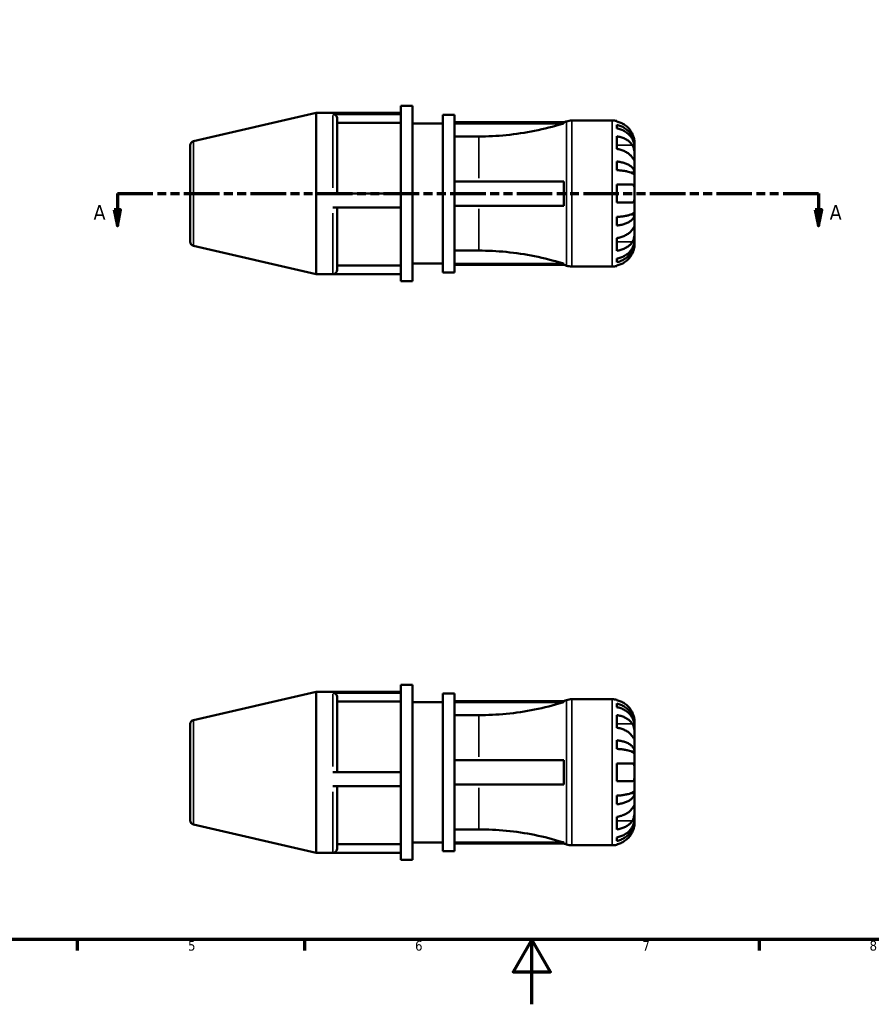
# Model space of a CAD drawing. Header units: millimetres. Extents: x 0 to 906, y 0 to 594.
# Tile 2 of 5: x 263 to 525, y 0 to 304. Entities that reach past the tile are written whole.
import ezdxf

# ---------------------------------------------------------------- set-up
doc = ezdxf.new("R2010")
doc.units = ezdxf.units.MM
doc.linetypes.add('DOUBLE_DASH_CHAIN', pattern=[1.2403, 0.6614, -0.0827, 0.1654, -0.0827, 0.1654, -0.0827])
for name, color, linetype, lineweight in [('Border (ANSI)', 7, 'Continuous', 70), ('Section Line (ANSI)', 7, 'DOUBLE_DASH_CHAIN', 70), ('Visible (ANSI)', 7, 'Continuous', 50), ('Visible Narrow (ANSI)', 7, 'Continuous', 35)]:
    doc.layers.add(name, color=color, linetype=linetype, lineweight=lineweight)
doc.styles.add('Label Text (ANSI)', font='tahoma.ttf')
doc.styles.add('Note Text (ANSI)', font='tahoma.ttf')

# ---------------------------------------------------------------- blocks, each defined once
blk = doc.blocks.new('Borders Default Border')
at = {"layer": 'Border (ANSI)'}
for p, q in [((280.33, 20), (280.33, 16.55)), ((350.42, 20), (350.42, 16.55)), ((490.58, 20), (490.58, 16.55))]:
    blk.add_line(p, q, dxfattribs=at)
at = {"layer": 'Border (ANSI)', "flags": 128}
for points in [[(20, 20), (20, 574), (821, 574), (821, 20), (20, 20)], [(420.5, 0), (420.5, 20), (414.73, 10), (426.27, 10), (420.5, 20)]]:
    blk.add_lwpolyline(points, dxfattribs=at)
at = {"layer": 'Border (ANSI)', "color": 230, "true_color": 0xff0080, "char_height": 3.05, "attachment_point": 7, "style": 'Note Text (ANSI)'}
for s, insert in [('5', (314.48, 16.49)), ('6', (384.49, 16.49)), ('7', (454.6, 16.55)), ('8', (524.63, 16.48))]:
    blk.add_mtext(s, dxfattribs=dict(at, insert=insert))
blk = doc.blocks.new('2dTransSection0')
at = {"layer": 'Section Line (ANSI)', "linetype": 'DOUBLE_DASH_CHAIN', "ltscale": 16.546816}
blk.add_line((292.71, 249.93), (508.86, 249.93), dxfattribs=at)
at = {"layer": 'Section Line (ANSI)', "linetype": 'Continuous'}
for p, q in [((292.71, 249.93), (303.63, 249.93)), ((292.71, 249.93), (292.71, 244.93)), ((497.94, 249.93), (508.86, 249.93)), ((508.86, 249.93), (508.86, 244.93)), ((291.71, 244.93), (292.71, 239.93)), ((293.71, 244.93), (291.71, 244.93)), ((292.71, 244.93), (292.71, 239.93)), ((292.71, 239.93), (293.71, 244.93)), ((507.86, 244.93), (508.86, 239.93)), ((509.86, 244.93), (507.86, 244.93)), ((508.86, 244.93), (508.86, 239.93)), ((508.86, 239.93), (509.86, 244.93))]:
    blk.add_line(p, q, dxfattribs=at)
at = {"layer": 'Section Line (ANSI)', "linetype": 'Continuous', "flags": 128}
for points in [[(291.71, 244.93), (292.71, 239.93), (293.71, 244.93), (291.71, 244.93)], [(507.86, 244.93), (508.86, 239.93), (509.86, 244.93), (507.86, 244.93)]]:
    blk.add_lwpolyline(points, dxfattribs=at)
at = {"layer": 'Section Line (ANSI)'}
for points in [[(291.71, 244.93), (292.71, 239.93), (293.71, 244.93), (291.71, 244.93)], [(507.86, 244.93), (508.86, 239.93), (509.86, 244.93), (507.86, 244.93)]]:
    blk.add_solid(points, dxfattribs=at)
at = {"layer": 'Section Line (ANSI)', "char_height": 4.57, "attachment_point": 7, "style": 'Label Text (ANSI)'}
for insert in [(285.35, 241.86), (512.33, 241.86)]:
    blk.add_mtext('A', dxfattribs=dict(at, insert=insert))

msp = doc.modelspace()

# ---------------------------------------------------------------- linework, layer by layer
at = {"layer": 'Visible (ANSI)'}
for p, q in [((380.0575, 222.9274), (380.0575, 276.9274)), ((380.0575, 276.9274), (383.6676, 276.9274)), ((383.6676, 222.9274), (383.6676, 276.9274)), ((316.1364, 266.0334), (353.9676, 274.7674)), ((353.9676, 225.0874), (353.9676, 274.7674)), ((353.9676, 274.7674), (359.1161, 274.7674)), ((380.0575, 274.7674), (359.1161, 274.7674)), ((359.1161, 274.39), (380.0575, 274.39)), ((393.0676, 225.6274), (393.0676, 274.2274)), ((393.0676, 274.2274), (396.6776, 274.2274)), ((396.6776, 225.6274), (396.6776, 274.2274)), ((360.4861, 273.0408), (360.4861, 249.9274)), ((380.0575, 271.731), (360.4861, 271.731)), ((383.6676, 271.5274), (393.0676, 271.5274)), ((396.6776, 271.8874), (430.3247, 271.8874)), ((396.6776, 271.5648), (430.3247, 271.5648)), ((430.3247, 271.5648), (430.3247, 271.8874)), ((432.8672, 272.4274), (445.2926, 272.4274)), ((446.6676, 272.2885), (446.6676, 272.1187)), ((446.6676, 271.0949), (446.6676, 269.9918)), ((404.1676, 267.5324), (396.6776, 267.5324)), ((446.6676, 267.5636), (446.6676, 263.6745)), ((315.1676, 235.0394), (315.1676, 264.8154)), ((452.1676, 264.5469), (452.1534, 264.5469)), ((452.1676, 264.5469), (452.1676, 265.5524)), ((452.1676, 264.1643), (452.1676, 264.5469)), ((452.1676, 260.9759), (452.1676, 264.1643)), ((446.6676, 259.7984), (446.6676, 257.1352)), ((452.1676, 256.3657), (452.1676, 260.9759)), ((452.1676, 256.3657), (451.1044, 256.3657)), ((452.1676, 255.4418), (452.1676, 256.3657)), ((452.1676, 249.9274), (452.1676, 255.4418)), ((396.6776, 253.6774), (430.3247, 253.6774)), ((430.3247, 246.1774), (430.3247, 253.6774)), ((446.6676, 252.6774), (446.6676, 247.1774)), ((380.0575, 249.9274), (359.1161, 249.9274)), ((452.1676, 244.4129), (452.1676, 249.9274)), ((396.6776, 246.1774), (430.3247, 246.1774)), ((359.1161, 245.614), (380.0575, 245.614)), ((360.4861, 245.614), (360.4861, 226.4574)), ((452.1676, 243.4891), (451.1044, 243.4891)), ((452.1676, 243.4891), (452.1676, 244.4129)), ((452.1676, 238.8788), (452.1676, 243.4891)), ((446.6676, 242.7195), (446.6676, 240.0564)), ((452.1676, 235.6905), (452.1676, 238.8788)), ((316.1364, 233.8214), (353.9676, 225.0874)), ((446.6676, 236.1803), (446.6676, 232.2912)), ((452.1676, 235.3078), (452.1534, 235.3078)), ((452.1676, 235.3078), (452.1676, 235.6905)), ((452.1676, 234.3024), (452.1676, 235.3078)), ((396.6776, 232.3223), (404.1676, 232.3223)), ((380.0575, 227.7874), (360.4861, 227.7874)), ((383.6676, 228.3274), (393.0676, 228.3274)), ((396.6776, 228.2899), (430.3247, 228.2899)), ((396.6776, 227.9674), (430.3247, 227.9674)), ((430.3247, 227.9674), (430.3247, 228.2899)), ((446.6676, 229.8629), (446.6676, 228.7598)), ((446.6676, 227.736), (446.6676, 227.5663)), ((353.9676, 225.0874), (359.1161, 225.0874)), ((380.0575, 225.0874), (359.1161, 225.0874)), ((393.0676, 225.6274), (396.6776, 225.6274)), ((432.8672, 227.4274), (445.2926, 227.4274)), ((380.0575, 222.9274), (383.6676, 222.9274)), ((380.0575, 44.5288), (380.0575, 98.5288)), ((380.0575, 98.5288), (383.6676, 98.5288)), ((383.6676, 44.5288), (383.6676, 98.5288)), ((316.1364, 87.6348), (353.9676, 96.3688)), ((353.9676, 46.6888), (353.9676, 96.3688)), ((353.9676, 96.3688), (359.1161, 96.3688)), ((380.0575, 96.3688), (359.1161, 96.3688)), ((359.1161, 95.9914), (380.0575, 95.9914)), ((360.4861, 94.6422), (360.4861, 71.5288)), ((393.0676, 47.2288), (393.0676, 95.8288)), ((393.0676, 95.8288), (396.6776, 95.8288)), ((396.6776, 47.2288), (396.6776, 95.8288)), ((380.0575, 93.3324), (360.4861, 93.3324)), ((383.6676, 93.1288), (393.0676, 93.1288)), ((396.6776, 93.4888), (430.3247, 93.4888)), ((396.6776, 93.1662), (430.3247, 93.1662)), ((430.3247, 93.1662), (430.3247, 93.4888)), ((432.8672, 94.0288), (445.2926, 94.0288)), ((446.6676, 93.8899), (446.6676, 93.7201)), ((446.6676, 92.6963), (446.6676, 91.5932)), ((404.1676, 89.1338), (396.6776, 89.1338)), ((446.6676, 89.165), (446.6676, 85.2759)), ((315.1676, 56.6408), (315.1676, 86.4168)), ((452.1676, 86.1484), (452.1534, 86.1484)), ((452.1676, 86.1484), (452.1676, 87.1538)), ((452.1676, 85.7657), (452.1676, 86.1484)), ((452.1676, 82.5773), (452.1676, 85.7657)), ((452.1676, 77.9671), (452.1676, 82.5773)), ((446.6676, 81.3998), (446.6676, 78.7366)), ((452.1676, 77.9671), (451.1044, 77.9671)), ((452.1676, 77.0432), (452.1676, 77.9671)), ((452.1676, 71.5288), (452.1676, 77.0432)), ((396.6776, 75.2788), (430.3247, 75.2788)), ((430.3247, 67.7788), (430.3247, 75.2788)), ((446.6676, 74.2788), (446.6676, 68.7788)), ((380.0575, 71.5288), (359.1161, 71.5288)), ((452.1676, 66.0144), (452.1676, 71.5288)), ((359.1161, 67.2154), (380.0575, 67.2154)), ((360.4861, 67.2154), (360.4861, 48.0588)), ((396.6776, 67.7788), (430.3247, 67.7788)), ((446.6676, 64.3209), (446.6676, 61.6578)), ((452.1676, 65.0905), (451.1044, 65.0905)), ((452.1676, 65.0905), (452.1676, 66.0144)), ((452.1676, 60.4802), (452.1676, 65.0905)), ((446.6676, 57.7817), (446.6676, 53.8926)), ((452.1676, 57.2919), (452.1676, 60.4802)), ((316.1364, 55.4228), (353.9676, 46.6888)), ((452.1676, 56.9092), (452.1534, 56.9092)), ((452.1676, 56.9092), (452.1676, 57.2919)), ((452.1676, 55.9038), (452.1676, 56.9092)), ((396.6776, 53.9237), (404.1676, 53.9237)), ((380.0575, 49.3888), (360.4861, 49.3888)), ((383.6676, 49.9288), (393.0676, 49.9288)), ((396.6776, 49.8913), (430.3247, 49.8913)), ((396.6776, 49.5688), (430.3247, 49.5688)), ((430.3247, 49.5688), (430.3247, 49.8913)), ((432.8672, 49.0288), (445.2926, 49.0288)), ((446.6676, 51.4643), (446.6676, 50.3612)), ((446.6676, 49.3374), (446.6676, 49.1677)), ((353.9676, 46.6888), (359.1161, 46.6888)), ((380.0575, 46.6888), (359.1161, 46.6888)), ((393.0676, 47.2288), (396.6776, 47.2288)), ((380.0575, 44.5288), (383.6676, 44.5288))]:
    msp.add_line(p, q, dxfattribs=at)
for centre, radius, start, end in [((404.1676, 356.2958), 88.3684, 287.217577, 287.822473), ((432.8672, 267.0274), 5.4, 90, 107.822473), ((445.2926, 265.5524), 6.875, 78.463041, 90), ((316.4176, 264.8154), 1.25, 103, 180), ((316.4176, 235.0394), 1.25, 180, 257), ((404.1676, 143.559), 88.3684, 72.177527, 72.782423), ((432.8672, 232.8274), 5.4, 252.177527, 270), ((359.1161, 226.4574), 1.37, 270, 0), ((445.2926, 234.3024), 6.875, 270, 281.536959), ((404.1676, 177.8972), 88.3684, 287.217577, 287.822473), ((432.8672, 88.6288), 5.4, 90, 107.822473), ((445.2926, 87.1538), 6.875, 78.463041, 90), ((316.4176, 86.4168), 1.25, 103, 180), ((316.4176, 56.6408), 1.25, 180, 257), ((404.1676, -34.8396), 88.3684, 72.177527, 72.782423), ((432.8672, 54.4288), 5.4, 252.177527, 270), ((445.2926, 55.9038), 6.875, 270, 281.536959), ((359.1161, 48.0588), 1.37, 270, 0)]:
    msp.add_arc(centre, radius, start, end, dxfattribs=at)
for centre in [(359.1161, 273.0408), (359.1161, 94.6422)]:
    msp.add_ellipse(centre, major_axis=(1.37, 0), ratio=0.98480775, start_param=0, end_param=1.57079633, dxfattribs=at)
for points, knots in [([(430.3247, 271.5648), (430.1863, 271.5213), (430.0477, 271.478), (427.1337, 270.5774), (424.2577, 269.8407), (418.4468, 268.6672), (415.5106, 268.2302), (409.7304, 267.6628), (406.8863, 267.5324), (404.1676, 267.5324)], [23.70535315, 23.70535315, 23.70535315, 23.70535315, 23.74618327, 23.74618327, 24.56179531, 24.56179531, 25.37740736, 25.37740736, 26.1930194, 26.1930194, 26.1930194, 26.1930194]), ([(451.5003, 268.3024), (451.3604, 268.5995), (451.1922, 268.9006), (450.7442, 269.5752), (450.445, 269.9359), (449.8441, 270.5397), (449.4873, 270.8389), (448.7187, 271.355), (448.3068, 271.5719), (447.5352, 271.8928), (447.1066, 272.0284), (446.6676, 272.1187)], [3.379862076, 3.379862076, 3.379862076, 3.379862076, 3.474437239, 3.474437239, 3.602650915, 3.602650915, 3.730018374, 3.730018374, 3.857385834, 3.857385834, 3.980705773, 3.980705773, 3.980705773, 3.980705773]), ([(446.6676, 271.0949), (447.1085, 271.0076), (447.5391, 270.8761), (448.3123, 270.5656), (448.7243, 270.3561), (449.4933, 269.8577), (449.8503, 269.5688), (450.4506, 268.9865), (450.7491, 268.6395), (451.2637, 267.8921), (451.4798, 267.4919), (451.8054, 266.7292), (451.9446, 266.2964), (452.1257, 265.4119), (452.1676, 264.9604), (452.1676, 264.5469)], [0.130431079, 0.130431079, 0.130431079, 0.130431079, 0.254250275, 0.254250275, 0.381556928, 0.381556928, 0.508863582, 0.508863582, 0.636482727, 0.636482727, 0.764101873, 0.764101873, 0.892211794, 0.892211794, 1.020321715, 1.020321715, 1.020321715, 1.020321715]), ([(452.1676, 264.1643), (452.1676, 264.5322), (452.1257, 264.9341), (451.9446, 265.7212), (451.8054, 266.1064), (451.4798, 266.7852), (451.2637, 267.1414), (450.7491, 267.8065), (450.4506, 268.1154), (449.8503, 268.6336), (449.4933, 268.8907), (448.7243, 269.3343), (448.3123, 269.5207), (447.5391, 269.7971), (447.1085, 269.9141), (446.6676, 269.9918)], [3.066309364, 3.066309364, 3.066309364, 3.066309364, 3.194419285, 3.194419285, 3.322529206, 3.322529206, 3.450148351, 3.450148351, 3.577767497, 3.577767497, 3.70507415, 3.70507415, 3.832380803, 3.832380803, 3.956199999, 3.956199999, 3.956199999, 3.956199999]), ([(446.6676, 267.5636), (447.1066, 267.4997), (447.5352, 267.4038), (448.3068, 267.1769), (448.7187, 267.0235), (449.4873, 266.6586), (449.8441, 266.447), (450.445, 266.0201), (450.7442, 265.765), (451.1922, 265.288), (451.3604, 265.0751), (451.5003, 264.865)], [0.130436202, 0.130436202, 0.130436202, 0.130436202, 0.253756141, 0.253756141, 0.381123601, 0.381123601, 0.508491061, 0.508491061, 0.636704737, 0.636704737, 0.7312799, 0.7312799, 0.7312799, 0.7312799]), ([(452.1676, 265.5524), (452.1676, 265.5524), (452.1678, 265.5779), (452.1662, 265.6832), (452.1642, 265.7669), (452.1467, 266.0443), (452.1246, 266.2692), (452.042, 266.7251), (451.9959, 266.9295), (451.8899, 267.3057), (451.8371, 267.4704), (451.715, 267.8084), (451.6456, 267.9805), (451.5471, 268.2016), (451.524, 268.2521), (451.5003, 268.3024)], [-1.90924489, -1.90924489, -1.90924489, -1.90924489, -1.844361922, -1.844361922, -1.773906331, -1.773906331, -1.667194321, -1.667194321, -1.592931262, -1.592931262, -1.537778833, -1.537778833, -1.481036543, -1.481036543, -1.464133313, -1.464133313, -1.464133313, -1.464133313]), ([(451.5003, 264.865), (451.5444, 264.7987), (451.5867, 264.7285), (451.7009, 264.5182), (451.7674, 264.3699), (451.887, 264.0437), (451.9388, 263.8666), (452.0414, 263.422), (452.0826, 263.1514), (452.1448, 262.5337), (452.1576, 262.1933), (452.169, 261.5384), (452.1676, 261.233), (452.1676, 260.9759)], [-0.443071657, -0.443071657, -0.443071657, -0.443071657, -0.411970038, -0.411970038, -0.354958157, -0.354958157, -0.295544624, -0.295544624, -0.212762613, -0.212762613, -0.109073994, -0.109073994, 0, 0, 0, 0]), ([(451.5003, 260.9759), (451.3604, 261.186), (451.1922, 261.3989), (450.7442, 261.8759), (450.445, 262.131), (449.8441, 262.558), (449.4873, 262.7695), (448.7187, 263.1344), (448.3068, 263.2878), (447.5352, 263.5147), (447.1066, 263.6106), (446.6676, 263.6745)], [3.379862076, 3.379862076, 3.379862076, 3.379862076, 3.474437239, 3.474437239, 3.602650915, 3.602650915, 3.730018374, 3.730018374, 3.857385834, 3.857385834, 3.980705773, 3.980705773, 3.980705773, 3.980705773]), ([(446.6676, 259.7984), (447.1085, 259.7526), (447.5391, 259.6836), (448.3123, 259.5209), (448.7243, 259.4111), (449.4933, 259.1498), (449.8503, 258.9983), (450.4506, 258.6931), (450.7491, 258.5111), (451.2637, 258.1194), (451.4798, 257.9095), (451.8054, 257.5097), (451.9446, 257.2828), (452.1257, 256.8191), (452.1676, 256.5824), (452.1676, 256.3657)], [0.130431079, 0.130431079, 0.130431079, 0.130431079, 0.254250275, 0.254250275, 0.381556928, 0.381556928, 0.508863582, 0.508863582, 0.636482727, 0.636482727, 0.764101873, 0.764101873, 0.892211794, 0.892211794, 1.020321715, 1.020321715, 1.020321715, 1.020321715]), ([(452.1676, 260.9759), (452.1676, 260.8352), (452.1677, 260.7101), (452.1666, 260.4885), (452.1652, 260.3952), (452.1534, 260.2265), (452.1396, 260.1747), (452.0811, 260.167), (452.0385, 260.206), (451.9332, 260.3388), (451.8811, 260.4117), (451.7604, 260.5867), (451.693, 260.6871), (451.5806, 260.8553), (451.5413, 260.9144), (451.5003, 260.9759)], [0, 0, 0, 0, 0.059721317, 0.059721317, 0.123531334, 0.123531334, 0.212973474, 0.212973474, 0.297474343, 0.297474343, 0.356478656, 0.356478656, 0.413755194, 0.413755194, 0.442639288, 0.442639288, 0.442639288, 0.442639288]), ([(452.1676, 255.4418), (452.1676, 255.5487), (452.1257, 255.6655), (451.9446, 255.8942), (451.8054, 256.0062), (451.4798, 256.2034), (451.2637, 256.3069), (450.7491, 256.5002), (450.4506, 256.59), (449.8503, 256.7405), (449.4933, 256.8153), (448.7243, 256.9442), (448.3123, 256.9983), (447.5391, 257.0786), (447.1085, 257.1126), (446.6676, 257.1352)], [3.066309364, 3.066309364, 3.066309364, 3.066309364, 3.194419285, 3.194419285, 3.322529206, 3.322529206, 3.450148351, 3.450148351, 3.577767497, 3.577767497, 3.70507415, 3.70507415, 3.832380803, 3.832380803, 3.956199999, 3.956199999, 3.956199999, 3.956199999]), ([(446.6676, 252.6774), (447.1066, 252.6774), (447.5352, 252.6774), (448.3068, 252.6774), (448.7187, 252.6774), (449.4873, 252.6774), (449.8441, 252.6774), (450.445, 252.6774), (450.7442, 252.6774), (451.1922, 252.6774), (451.3604, 252.6774), (451.5003, 252.6774)], [0.130436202, 0.130436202, 0.130436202, 0.130436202, 0.253756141, 0.253756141, 0.381123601, 0.381123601, 0.508491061, 0.508491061, 0.636704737, 0.636704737, 0.7312799, 0.7312799, 0.7312799, 0.7312799]), ([(451.5003, 252.6774), (451.5504, 252.6774), (451.598, 252.6712), (451.7118, 252.6391), (451.774, 252.6046), (451.8881, 252.4997), (451.9384, 252.4273), (452.0411, 252.2053), (452.0827, 252.0381), (452.1449, 251.5923), (452.1576, 251.3029), (452.169, 250.6502), (452.1676, 250.2904), (452.1676, 249.9274)], [-0.440325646, -0.440325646, -0.440325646, -0.440325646, -0.4055486, -0.4055486, -0.352381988, -0.352381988, -0.295104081, -0.295104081, -0.211907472, -0.211907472, -0.108920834, -0.108920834, 0, 0, 0, 0]), ([(452.1676, 249.9274), (452.1676, 249.7111), (452.1678, 249.4956), (452.1662, 249.057), (452.1642, 248.8371), (452.1467, 248.3183), (452.1246, 248.0428), (452.042, 247.6615), (451.9959, 247.5327), (451.8899, 247.3582), (451.8371, 247.3006), (451.715, 247.2163), (451.6456, 247.191), (451.5471, 247.1787), (451.524, 247.1774), (451.5003, 247.1774)], [-1.90924489, -1.90924489, -1.90924489, -1.90924489, -1.844361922, -1.844361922, -1.773906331, -1.773906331, -1.667194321, -1.667194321, -1.592931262, -1.592931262, -1.537778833, -1.537778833, -1.481036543, -1.481036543, -1.464133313, -1.464133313, -1.464133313, -1.464133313]), ([(451.5003, 247.1774), (451.3604, 247.1774), (451.1922, 247.1774), (450.7442, 247.1774), (450.445, 247.1774), (449.8441, 247.1774), (449.4873, 247.1774), (448.7187, 247.1774), (448.3068, 247.1774), (447.5352, 247.1774), (447.1066, 247.1774), (446.6676, 247.1774)], [3.379862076, 3.379862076, 3.379862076, 3.379862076, 3.474437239, 3.474437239, 3.602650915, 3.602650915, 3.730018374, 3.730018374, 3.857385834, 3.857385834, 3.980705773, 3.980705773, 3.980705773, 3.980705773]), ([(446.6676, 242.7195), (447.1085, 242.7421), (447.5391, 242.7761), (448.3123, 242.8564), (448.7243, 242.9106), (449.4933, 243.0395), (449.8503, 243.1142), (450.4506, 243.2648), (450.7491, 243.3545), (451.2637, 243.5478), (451.4798, 243.6513), (451.8054, 243.8486), (451.9446, 243.9605), (452.1257, 244.1892), (452.1676, 244.306), (452.1676, 244.4129)], [0.130431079, 0.130431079, 0.130431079, 0.130431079, 0.254250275, 0.254250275, 0.381556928, 0.381556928, 0.508863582, 0.508863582, 0.636482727, 0.636482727, 0.764101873, 0.764101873, 0.892211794, 0.892211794, 1.020321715, 1.020321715, 1.020321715, 1.020321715]), ([(452.1676, 243.4891), (452.1676, 243.2723), (452.1257, 243.0356), (451.9446, 242.572), (451.8054, 242.345), (451.4798, 241.9452), (451.2637, 241.7354), (450.7491, 241.3436), (450.4506, 241.1617), (449.8503, 240.8564), (449.4933, 240.705), (448.7243, 240.4437), (448.3123, 240.3339), (447.5391, 240.1711), (447.1085, 240.1022), (446.6676, 240.0564)], [3.066309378, 3.066309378, 3.066309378, 3.066309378, 3.194419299, 3.194419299, 3.322529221, 3.322529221, 3.450148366, 3.450148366, 3.577767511, 3.577767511, 3.705074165, 3.705074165, 3.832380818, 3.832380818, 3.956200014, 3.956200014, 3.956200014, 3.956200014]), ([(446.6676, 236.1803), (447.1066, 236.2441), (447.5352, 236.34), (448.3068, 236.5669), (448.7187, 236.7203), (449.4873, 237.0852), (449.8441, 237.2968), (450.445, 237.7238), (450.7442, 237.9788), (451.1922, 238.4558), (451.3604, 238.6687), (451.5003, 238.8788)], [0.130436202, 0.130436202, 0.130436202, 0.130436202, 0.253756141, 0.253756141, 0.381123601, 0.381123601, 0.508491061, 0.508491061, 0.636704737, 0.636704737, 0.7312799, 0.7312799, 0.7312799, 0.7312799]), ([(451.5003, 238.8788), (451.5444, 238.9451), (451.5867, 239.0086), (451.7009, 239.1794), (451.7674, 239.2783), (451.887, 239.4515), (451.9388, 239.5236), (452.0414, 239.6516), (452.0826, 239.6883), (452.1448, 239.6785), (452.1576, 239.6088), (452.169, 239.3393), (452.1676, 239.1359), (452.1676, 238.8788)], [-0.443071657, -0.443071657, -0.443071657, -0.443071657, -0.411970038, -0.411970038, -0.354958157, -0.354958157, -0.295544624, -0.295544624, -0.212762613, -0.212762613, -0.109073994, -0.109073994, 0, 0, 0, 0]), ([(452.1676, 238.8788), (452.1676, 238.7381), (452.1677, 238.5824), (452.1666, 238.2355), (452.1652, 238.0436), (452.1534, 237.562), (452.1396, 237.2673), (452.0811, 236.6909), (452.0385, 236.4149), (451.9332, 235.9676), (451.8811, 235.7925), (451.7604, 235.4683), (451.693, 235.3202), (451.5806, 235.1162), (451.5413, 235.0513), (451.5003, 234.9897)], [0, 0, 0, 0, 0.059721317, 0.059721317, 0.123531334, 0.123531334, 0.212973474, 0.212973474, 0.297474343, 0.297474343, 0.356478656, 0.356478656, 0.413755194, 0.413755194, 0.442639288, 0.442639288, 0.442639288, 0.442639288]), ([(446.6676, 229.8629), (447.1085, 229.9407), (447.5391, 230.0577), (448.3123, 230.3341), (448.7243, 230.5205), (449.4933, 230.964), (449.8503, 231.2212), (450.4506, 231.7393), (450.7491, 232.0482), (451.2637, 232.7133), (451.4798, 233.0695), (451.8054, 233.7483), (451.9446, 234.1335), (452.1257, 234.9207), (452.1676, 235.3225), (452.1676, 235.6905)], [0.130431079, 0.130431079, 0.130431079, 0.130431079, 0.254250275, 0.254250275, 0.381556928, 0.381556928, 0.508863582, 0.508863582, 0.636482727, 0.636482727, 0.764101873, 0.764101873, 0.892211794, 0.892211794, 1.020321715, 1.020321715, 1.020321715, 1.020321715]), ([(452.1676, 235.3078), (452.1676, 234.8944), (452.1257, 234.4428), (451.9446, 233.5584), (451.8054, 233.1255), (451.4798, 232.3628), (451.2637, 231.9626), (450.7491, 231.2153), (450.4506, 230.8682), (449.8503, 230.2859), (449.4933, 229.997), (448.7243, 229.4986), (448.3123, 229.2892), (447.5391, 228.9787), (447.1085, 228.8472), (446.6676, 228.7598)], [3.066309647, 3.066309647, 3.066309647, 3.066309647, 3.194419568, 3.194419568, 3.32252949, 3.32252949, 3.450148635, 3.450148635, 3.577767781, 3.577767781, 3.705074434, 3.705074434, 3.832381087, 3.832381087, 3.956200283, 3.956200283, 3.956200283, 3.956200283]), ([(451.5003, 234.9897), (451.3604, 234.7796), (451.1922, 234.5667), (450.7442, 234.0897), (450.445, 233.8347), (449.8441, 233.4077), (449.4873, 233.1962), (448.7187, 232.8312), (448.3068, 232.6778), (447.5352, 232.4509), (447.1066, 232.355), (446.6676, 232.2912)], [3.379864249, 3.379864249, 3.379864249, 3.379864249, 3.474439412, 3.474439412, 3.602653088, 3.602653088, 3.730020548, 3.730020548, 3.857388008, 3.857388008, 3.980707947, 3.980707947, 3.980707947, 3.980707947]), ([(451.5003, 231.5524), (451.5009, 231.5537), (451.5015, 231.555), (451.5697, 231.7001), (451.633, 231.8457), (451.7425, 232.1209), (451.7898, 232.2498), (451.8851, 232.534), (451.9307, 232.6875), (452.0369, 233.0942), (452.0823, 233.3318), (452.1452, 233.772), (452.1577, 233.9598), (452.169, 234.2302), (452.1676, 234.3024), (452.1676, 234.3024)], [-0.445583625, -0.445583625, -0.445583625, -0.445583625, -0.445141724, -0.445141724, -0.39685363, -0.39685363, -0.35426056, -0.35426056, -0.302154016, -0.302154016, -0.211658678, -0.211658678, -0.109155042, -0.109155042, 0, 0, 0, 0]), ([(404.1676, 232.3223), (406.8863, 232.3223), (409.7304, 232.1919), (415.5106, 231.6246), (418.4468, 231.1876), (424.2577, 230.0141), (427.1337, 229.2774), (430.0477, 228.3767), (430.1863, 228.3335), (430.3247, 228.2899)], [26.1930194, 26.1930194, 26.1930194, 26.1930194, 27.00863144, 27.00863144, 27.82424349, 27.82424349, 28.63985553, 28.63985553, 28.68068565, 28.68068565, 28.68068565, 28.68068565]), ([(446.6676, 227.736), (447.1066, 227.8263), (447.5352, 227.9619), (448.3068, 228.2828), (448.7187, 228.4998), (449.4873, 229.0159), (449.8441, 229.315), (450.445, 229.9189), (450.7442, 230.2796), (451.1922, 230.9542), (451.3604, 231.2552), (451.5003, 231.5524)], [0.130436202, 0.130436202, 0.130436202, 0.130436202, 0.253756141, 0.253756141, 0.381123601, 0.381123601, 0.508491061, 0.508491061, 0.636704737, 0.636704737, 0.7312799, 0.7312799, 0.7312799, 0.7312799]), ([(430.3247, 93.1662), (430.1863, 93.1227), (430.0477, 93.0795), (427.1337, 92.1788), (424.2577, 91.4421), (418.4468, 90.2686), (415.5106, 89.8316), (409.7304, 89.2642), (406.8863, 89.1338), (404.1676, 89.1338)], [23.70535315, 23.70535315, 23.70535315, 23.70535315, 23.74618327, 23.74618327, 24.56179531, 24.56179531, 25.37740736, 25.37740736, 26.1930194, 26.1930194, 26.1930194, 26.1930194]), ([(451.5003, 89.9038), (451.3604, 90.2009), (451.1922, 90.502), (450.7442, 91.1766), (450.445, 91.5373), (449.8441, 92.1411), (449.4873, 92.4403), (448.7187, 92.9564), (448.3068, 93.1733), (447.5352, 93.4942), (447.1066, 93.6298), (446.6676, 93.7201)], [3.379862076, 3.379862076, 3.379862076, 3.379862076, 3.474437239, 3.474437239, 3.602650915, 3.602650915, 3.730018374, 3.730018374, 3.857385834, 3.857385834, 3.980705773, 3.980705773, 3.980705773, 3.980705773]), ([(446.6676, 92.6963), (447.1085, 92.609), (447.5391, 92.4775), (448.3123, 92.167), (448.7243, 91.9575), (449.4933, 91.4591), (449.8503, 91.1702), (450.4506, 90.588), (450.7491, 90.2409), (451.2637, 89.4936), (451.4798, 89.0933), (451.8054, 88.3306), (451.9446, 87.8978), (452.1257, 87.0133), (452.1676, 86.5618), (452.1676, 86.1484)], [0.130431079, 0.130431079, 0.130431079, 0.130431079, 0.254250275, 0.254250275, 0.381556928, 0.381556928, 0.508863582, 0.508863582, 0.636482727, 0.636482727, 0.764101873, 0.764101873, 0.892211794, 0.892211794, 1.020321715, 1.020321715, 1.020321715, 1.020321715]), ([(452.1676, 85.7657), (452.1676, 86.1336), (452.1257, 86.5355), (451.9446, 87.3226), (451.8054, 87.7079), (451.4798, 88.3866), (451.2637, 88.7428), (450.7491, 89.4079), (450.4506, 89.7168), (449.8503, 90.235), (449.4933, 90.4922), (448.7243, 90.9357), (448.3123, 91.1221), (447.5391, 91.3985), (447.1085, 91.5155), (446.6676, 91.5932)], [3.066309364, 3.066309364, 3.066309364, 3.066309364, 3.194419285, 3.194419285, 3.322529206, 3.322529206, 3.450148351, 3.450148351, 3.577767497, 3.577767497, 3.70507415, 3.70507415, 3.832380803, 3.832380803, 3.956199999, 3.956199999, 3.956199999, 3.956199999]), ([(446.6676, 89.165), (447.1066, 89.1011), (447.5352, 89.0052), (448.3068, 88.7783), (448.7187, 88.6249), (449.4873, 88.26), (449.8441, 88.0485), (450.445, 87.6215), (450.7442, 87.3664), (451.1922, 86.8894), (451.3604, 86.6765), (451.5003, 86.4664)], [0.130436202, 0.130436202, 0.130436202, 0.130436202, 0.253756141, 0.253756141, 0.381123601, 0.381123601, 0.508491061, 0.508491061, 0.636704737, 0.636704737, 0.7312799, 0.7312799, 0.7312799, 0.7312799]), ([(452.1676, 87.1538), (452.1676, 87.1538), (452.1678, 87.1793), (452.1662, 87.2846), (452.1642, 87.3683), (452.1467, 87.6457), (452.1246, 87.8706), (452.042, 88.3265), (451.9959, 88.5309), (451.8899, 88.9071), (451.8371, 89.0718), (451.715, 89.4099), (451.6456, 89.5819), (451.5471, 89.803), (451.524, 89.8535), (451.5003, 89.9038)], [-1.90924489, -1.90924489, -1.90924489, -1.90924489, -1.844361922, -1.844361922, -1.773906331, -1.773906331, -1.667194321, -1.667194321, -1.592931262, -1.592931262, -1.537778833, -1.537778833, -1.481036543, -1.481036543, -1.464133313, -1.464133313, -1.464133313, -1.464133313]), ([(451.5003, 82.5773), (451.3604, 82.7875), (451.1922, 83.0003), (450.7442, 83.4773), (450.445, 83.7324), (449.8441, 84.1594), (449.4873, 84.3709), (448.7187, 84.7359), (448.3068, 84.8893), (447.5352, 85.1161), (447.1066, 85.2121), (446.6676, 85.2759)], [3.379862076, 3.379862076, 3.379862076, 3.379862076, 3.474437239, 3.474437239, 3.602650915, 3.602650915, 3.730018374, 3.730018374, 3.857385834, 3.857385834, 3.980705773, 3.980705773, 3.980705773, 3.980705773]), ([(451.5003, 86.4664), (451.5444, 86.4001), (451.5867, 86.3299), (451.7009, 86.1196), (451.7674, 85.9713), (451.887, 85.6451), (451.9388, 85.468), (452.0414, 85.0234), (452.0826, 84.7528), (452.1448, 84.1351), (452.1576, 83.7947), (452.169, 83.1398), (452.1676, 82.8344), (452.1676, 82.5773)], [-0.443071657, -0.443071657, -0.443071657, -0.443071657, -0.411970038, -0.411970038, -0.354958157, -0.354958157, -0.295544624, -0.295544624, -0.212762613, -0.212762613, -0.109073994, -0.109073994, 0, 0, 0, 0]), ([(452.1676, 82.5773), (452.1676, 82.4366), (452.1677, 82.3115), (452.1666, 82.0899), (452.1652, 81.9966), (452.1534, 81.8279), (452.1396, 81.7761), (452.0811, 81.7684), (452.0385, 81.8074), (451.9332, 81.9402), (451.8811, 82.0131), (451.7604, 82.1882), (451.693, 82.2885), (451.5806, 82.4567), (451.5413, 82.5158), (451.5003, 82.5773)], [0, 0, 0, 0, 0.059721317, 0.059721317, 0.123531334, 0.123531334, 0.212973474, 0.212973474, 0.297474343, 0.297474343, 0.356478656, 0.356478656, 0.413755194, 0.413755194, 0.442639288, 0.442639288, 0.442639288, 0.442639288]), ([(446.6676, 81.3998), (447.1085, 81.354), (447.5391, 81.2851), (448.3123, 81.1223), (448.7243, 81.0125), (449.4933, 80.7512), (449.8503, 80.5997), (450.4506, 80.2945), (450.7491, 80.1125), (451.2637, 79.7208), (451.4798, 79.511), (451.8054, 79.1111), (451.9446, 78.8842), (452.1257, 78.4206), (452.1676, 78.1838), (452.1676, 77.9671)], [0.130431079, 0.130431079, 0.130431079, 0.130431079, 0.254250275, 0.254250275, 0.381556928, 0.381556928, 0.508863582, 0.508863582, 0.636482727, 0.636482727, 0.764101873, 0.764101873, 0.892211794, 0.892211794, 1.020321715, 1.020321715, 1.020321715, 1.020321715]), ([(452.1676, 77.0432), (452.1676, 77.1501), (452.1257, 77.2669), (451.9446, 77.4956), (451.8054, 77.6076), (451.4798, 77.8048), (451.2637, 77.9083), (450.7491, 78.1016), (450.4506, 78.1914), (449.8503, 78.342), (449.4933, 78.4167), (448.7243, 78.5456), (448.3123, 78.5997), (447.5391, 78.68), (447.1085, 78.714), (446.6676, 78.7366)], [3.066309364, 3.066309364, 3.066309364, 3.066309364, 3.194419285, 3.194419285, 3.322529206, 3.322529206, 3.450148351, 3.450148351, 3.577767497, 3.577767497, 3.70507415, 3.70507415, 3.832380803, 3.832380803, 3.956199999, 3.956199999, 3.956199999, 3.956199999]), ([(446.6676, 74.2788), (447.1066, 74.2788), (447.5352, 74.2788), (448.3068, 74.2788), (448.7187, 74.2788), (449.4873, 74.2788), (449.8441, 74.2788), (450.445, 74.2788), (450.7442, 74.2788), (451.1922, 74.2788), (451.3604, 74.2788), (451.5003, 74.2788)], [0.130436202, 0.130436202, 0.130436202, 0.130436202, 0.253756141, 0.253756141, 0.381123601, 0.381123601, 0.508491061, 0.508491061, 0.636704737, 0.636704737, 0.7312799, 0.7312799, 0.7312799, 0.7312799]), ([(451.5003, 74.2788), (451.5504, 74.2788), (451.598, 74.2726), (451.7118, 74.2405), (451.774, 74.206), (451.8881, 74.1011), (451.9384, 74.0288), (452.0411, 73.8067), (452.0827, 73.6395), (452.1449, 73.1937), (452.1576, 72.9043), (452.169, 72.2516), (452.1676, 71.8919), (452.1676, 71.5288)], [-0.440325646, -0.440325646, -0.440325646, -0.440325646, -0.4055486, -0.4055486, -0.352381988, -0.352381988, -0.295104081, -0.295104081, -0.211907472, -0.211907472, -0.108920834, -0.108920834, 0, 0, 0, 0]), ([(452.1676, 71.5288), (452.1676, 71.3125), (452.1678, 71.097), (452.1662, 70.6585), (452.1642, 70.4385), (452.1467, 69.9197), (452.1246, 69.6442), (452.042, 69.2629), (451.9959, 69.1342), (451.8899, 68.9597), (451.8371, 68.902), (451.715, 68.8177), (451.6456, 68.7924), (451.5471, 68.7802), (451.524, 68.7788), (451.5003, 68.7788)], [-1.90924489, -1.90924489, -1.90924489, -1.90924489, -1.844361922, -1.844361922, -1.773906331, -1.773906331, -1.667194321, -1.667194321, -1.592931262, -1.592931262, -1.537778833, -1.537778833, -1.481036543, -1.481036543, -1.464133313, -1.464133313, -1.464133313, -1.464133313]), ([(451.5003, 68.7788), (451.3604, 68.7788), (451.1922, 68.7788), (450.7442, 68.7788), (450.445, 68.7788), (449.8441, 68.7788), (449.4873, 68.7788), (448.7187, 68.7788), (448.3068, 68.7788), (447.5352, 68.7788), (447.1066, 68.7788), (446.6676, 68.7788)], [3.379862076, 3.379862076, 3.379862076, 3.379862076, 3.474437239, 3.474437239, 3.602650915, 3.602650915, 3.730018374, 3.730018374, 3.857385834, 3.857385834, 3.980705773, 3.980705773, 3.980705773, 3.980705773]), ([(446.6676, 64.3209), (447.1085, 64.3435), (447.5391, 64.3775), (448.3123, 64.4578), (448.7243, 64.512), (449.4933, 64.6409), (449.8503, 64.7156), (450.4506, 64.8662), (450.7491, 64.956), (451.2637, 65.1492), (451.4798, 65.2527), (451.8054, 65.45), (451.9446, 65.5619), (452.1257, 65.7907), (452.1676, 65.9074), (452.1676, 66.0144)], [0.130431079, 0.130431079, 0.130431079, 0.130431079, 0.254250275, 0.254250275, 0.381556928, 0.381556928, 0.508863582, 0.508863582, 0.636482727, 0.636482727, 0.764101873, 0.764101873, 0.892211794, 0.892211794, 1.020321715, 1.020321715, 1.020321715, 1.020321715]), ([(452.1676, 65.0905), (452.1676, 64.8737), (452.1257, 64.637), (451.9446, 64.1734), (451.8054, 63.9464), (451.4798, 63.5466), (451.2637, 63.3368), (450.7491, 62.945), (450.4506, 62.7631), (449.8503, 62.4578), (449.4933, 62.3064), (448.7243, 62.0451), (448.3123, 61.9353), (447.5391, 61.7725), (447.1085, 61.7036), (446.6676, 61.6578)], [3.066309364, 3.066309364, 3.066309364, 3.066309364, 3.194419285, 3.194419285, 3.322529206, 3.322529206, 3.450148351, 3.450148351, 3.577767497, 3.577767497, 3.70507415, 3.70507415, 3.832380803, 3.832380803, 3.956199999, 3.956199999, 3.956199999, 3.956199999]), ([(451.5003, 60.4802), (451.5444, 60.5465), (451.5867, 60.61), (451.7009, 60.7808), (451.7674, 60.8797), (451.887, 61.0529), (451.9388, 61.125), (452.0414, 61.253), (452.0826, 61.2897), (452.1448, 61.2799), (452.1576, 61.2102), (452.169, 60.9407), (452.1676, 60.7373), (452.1676, 60.4802)], [-0.443071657, -0.443071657, -0.443071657, -0.443071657, -0.411970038, -0.411970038, -0.354958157, -0.354958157, -0.295544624, -0.295544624, -0.212762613, -0.212762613, -0.109073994, -0.109073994, 0, 0, 0, 0]), ([(446.6676, 57.7817), (447.1066, 57.8455), (447.5352, 57.9414), (448.3068, 58.1683), (448.7187, 58.3217), (449.4873, 58.6867), (449.8441, 58.8982), (450.445, 59.3252), (450.7442, 59.5803), (451.1922, 60.0573), (451.3604, 60.2701), (451.5003, 60.4802)], [0.130436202, 0.130436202, 0.130436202, 0.130436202, 0.253756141, 0.253756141, 0.381123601, 0.381123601, 0.508491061, 0.508491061, 0.636704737, 0.636704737, 0.7312799, 0.7312799, 0.7312799, 0.7312799]), ([(452.1676, 60.4802), (452.1676, 60.3395), (452.1677, 60.1839), (452.1666, 59.8369), (452.1652, 59.6451), (452.1534, 59.1634), (452.1396, 58.8687), (452.0811, 58.2923), (452.0385, 58.0163), (451.9332, 57.569), (451.8811, 57.3939), (451.7604, 57.0697), (451.693, 56.9216), (451.5806, 56.7176), (451.5413, 56.6527), (451.5003, 56.5912)], [0, 0, 0, 0, 0.059721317, 0.059721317, 0.123531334, 0.123531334, 0.212973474, 0.212973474, 0.297474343, 0.297474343, 0.356478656, 0.356478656, 0.413755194, 0.413755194, 0.442639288, 0.442639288, 0.442639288, 0.442639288]), ([(446.6676, 51.4643), (447.1085, 51.5421), (447.5391, 51.6591), (448.3123, 51.9355), (448.7243, 52.1219), (449.4933, 52.5654), (449.8503, 52.8226), (450.4506, 53.3408), (450.7491, 53.6497), (451.2637, 54.3147), (451.4798, 54.6709), (451.8054, 55.3497), (451.9446, 55.735), (452.1257, 56.5221), (452.1676, 56.924), (452.1676, 57.2919)], [0.130431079, 0.130431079, 0.130431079, 0.130431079, 0.254250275, 0.254250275, 0.381556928, 0.381556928, 0.508863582, 0.508863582, 0.636482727, 0.636482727, 0.764101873, 0.764101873, 0.892211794, 0.892211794, 1.020321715, 1.020321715, 1.020321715, 1.020321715]), ([(452.1676, 56.9092), (452.1676, 56.4958), (452.1257, 56.0442), (451.9446, 55.1598), (451.8054, 54.7269), (451.4798, 53.9642), (451.2637, 53.564), (450.7491, 52.8167), (450.4506, 52.4696), (449.8503, 51.8874), (449.4933, 51.5984), (448.7243, 51.1), (448.3123, 50.8906), (447.5391, 50.5801), (447.1085, 50.4486), (446.6676, 50.3612)], [3.066309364, 3.066309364, 3.066309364, 3.066309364, 3.194419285, 3.194419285, 3.322529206, 3.322529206, 3.450148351, 3.450148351, 3.577767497, 3.577767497, 3.70507415, 3.70507415, 3.832380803, 3.832380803, 3.956199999, 3.956199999, 3.956199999, 3.956199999]), ([(451.5003, 56.5912), (451.3604, 56.381), (451.1922, 56.1682), (450.7442, 55.6912), (450.445, 55.4361), (449.8441, 55.0091), (449.4873, 54.7976), (448.7187, 54.4326), (448.3068, 54.2792), (447.5352, 54.0523), (447.1066, 53.9564), (446.6676, 53.8926)], [3.379862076, 3.379862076, 3.379862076, 3.379862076, 3.474437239, 3.474437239, 3.602650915, 3.602650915, 3.730018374, 3.730018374, 3.857385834, 3.857385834, 3.980705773, 3.980705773, 3.980705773, 3.980705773]), ([(451.5003, 53.1538), (451.5504, 53.2601), (451.598, 53.3675), (451.7118, 53.6402), (451.774, 53.8051), (451.8881, 54.1434), (451.9384, 54.3148), (452.0411, 54.7183), (452.0827, 54.9382), (452.1449, 55.3692), (452.1576, 55.5597), (452.169, 55.8319), (452.1676, 55.9038), (452.1676, 55.9038)], [-0.440325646, -0.440325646, -0.440325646, -0.440325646, -0.4055486, -0.4055486, -0.352381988, -0.352381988, -0.295104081, -0.295104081, -0.211907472, -0.211907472, -0.108920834, -0.108920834, 0, 0, 0, 0]), ([(404.1676, 53.9237), (406.8863, 53.9237), (409.7304, 53.7933), (415.5106, 53.226), (418.4468, 52.789), (424.2577, 51.6155), (427.1337, 50.8788), (430.0477, 49.9781), (430.1863, 49.9349), (430.3247, 49.8913)], [26.1930194, 26.1930194, 26.1930194, 26.1930194, 27.00863144, 27.00863144, 27.82424349, 27.82424349, 28.63985553, 28.63985553, 28.68068565, 28.68068565, 28.68068565, 28.68068565]), ([(446.6676, 49.3374), (447.1066, 49.4277), (447.5352, 49.5634), (448.3068, 49.8842), (448.7187, 50.1012), (449.4873, 50.6173), (449.8441, 50.9164), (450.445, 51.5203), (450.7442, 51.881), (451.1922, 52.5556), (451.3604, 52.8566), (451.5003, 53.1538)], [0.130436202, 0.130436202, 0.130436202, 0.130436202, 0.253756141, 0.253756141, 0.381123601, 0.381123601, 0.508491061, 0.508491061, 0.636704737, 0.636704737, 0.7312799, 0.7312799, 0.7312799, 0.7312799])]:
    msp.add_open_spline(points, degree=3, knots=knots, dxfattribs=at)
at = {"layer": 'Visible Narrow (ANSI)'}
for p, q in [((359.1161, 251.6601), (359.1161, 274.0295)), ((431.2144, 227.9603), (431.2144, 271.8944)), ((432.8672, 272.1504), (432.8672, 227.7044)), ((445.2926, 227.7044), (445.2926, 272.1504)), ((404.1676, 254.6838), (404.1676, 267.2876)), ((316.1364, 265.8351), (316.1364, 234.0197)), ((451.2587, 264.865), (446.9092, 264.865)), ((359.1161, 225.1479), (359.1161, 243.918)), ((404.1676, 232.5672), (404.1676, 245.1709)), ((451.2587, 234.9897), (446.9092, 234.9897)), ((359.1161, 73.2615), (359.1161, 95.6309)), ((431.2144, 49.5618), (431.2144, 93.4958)), ((432.8672, 93.7518), (432.8672, 49.3058)), ((445.2926, 49.3058), (445.2926, 93.7518)), ((404.1676, 76.2852), (404.1676, 88.889)), ((316.1364, 87.4365), (316.1364, 55.6211)), ((451.2587, 86.4664), (446.9092, 86.4664)), ((359.1161, 46.7493), (359.1161, 65.5194)), ((404.1676, 54.1686), (404.1676, 66.7723)), ((451.2587, 56.5912), (446.9092, 56.5912))]:
    msp.add_line(p, q, dxfattribs=at)

# ---------------------------------------------------------------- block references
msp.add_blockref('Borders Default Border', (0, 0))
at = {"layer": 'Section Line (ANSI)'}
msp.add_blockref('2dTransSection0', (0, 0), dxfattribs=at)

doc.saveas('drawing.dxf')
